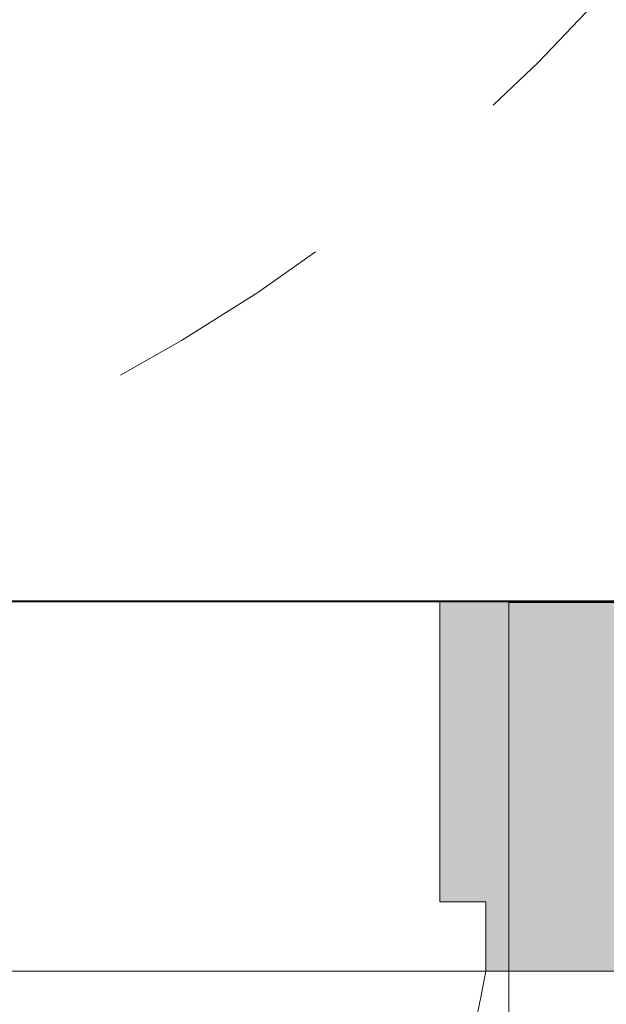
# Model space of a CAD drawing. Header units: metres. Extents: x -0.3 to 27.4, y -15.2 to 9.8.
# Tile 4 of 32: x 12.195 to 12.449, y -14.289 to -13.863. Entities that reach past the tile are written whole.
import ezdxf

# ---------------------------------------------------------------- set-up
doc = ezdxf.new("R2010")
doc.units = ezdxf.units.M
doc.linetypes.add('Projeção', pattern=[0.00396875, 0.00238125, -0.0015875])
for name, color, linetype, lineweight in [('A-ANNO-DIMS', 7, 'Continuous', 9), ('A-ANNO-DIMS-25', 7, 'Continuous', 9), ('A-DETL-GENF', 7, 'Continuous', 5), ('A-DOOR', 7, 'Continuous', 5), ('A-FLOR-OVHD', 7, 'Projeção', 5), ('A-FLOR-PATT', 7, 'Continuous', 5), ('A-WALL-PATT', 7, 'Continuous', 5), ('I-WALL', 7, 'Continuous', 5)]:
    doc.layers.add(name, color=color, linetype=linetype, lineweight=lineweight)
doc.layers.add('A-DETL', color=7, linetype='Continuous', lineweight=5, true_color=0x00a600)
doc.styles.add('Arial_5', font='arial.ttf', dxfattribs={"height": 0.0625})
doc.dimstyles.new('Com_linha__ref__contínua__-_Cor_Vermelha_Arial_2_5mm', dxfattribs={"dimscale": 0.3048, "dimtxt": 0.06376621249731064, "dimasz": 0.1640419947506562, "dimexe": 0.1230314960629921, "dimexo": 0.1230314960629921, "dimgap": 0.01230314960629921, "dimtad": 1, "dimdec": 1, "dimlfac": 100, "dimrnd": 0.09999999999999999, "dimdsep": 46, "dimtxsty": 'Arial_5', "dimblk1": 'OBLIQUE', "dimblk2": 'OBLIQUE', "dimsah": 1, "dimcen": 0.09, "dimdle": 0.1230314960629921, "dimazin": 0, "dimtfac": 1, "dimtdec": 4, "dimtix": 1, "dimtmove": 0, "dimatfit": 3, "dimfxl": 1, "dimtvp": 1, "dimtolj": 1, "dimtzin": 0, "dimarcsym": 2})

# ---------------------------------------------------------------- blocks, each defined once
blk = doc.blocks.new('PORTA DE GIRO L_057-ELEV_50')
at = {"layer": 'A-DOOR'}
blk.add_line((0.419999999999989, -0.07999999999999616), (-0.4200000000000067, -0.07999999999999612), dxfattribs=at)
blk = doc.blocks.new('Linha de interrupção - Linha de interrupção-V3-ELEV_5')
at = {"layer": 'A-DETL-GENF'}
for p, q in [((-1.684293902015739, -4.585265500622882e-15), (-2.503193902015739, -4.585265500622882e-15)), ((-0.8637934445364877, -4.585265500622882e-15), (-1.674293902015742, -4.585265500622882e-15))]:
    blk.add_line(p, q, dxfattribs=at)
blk = doc.blocks.new('DIMBLOCK8-ELEV_5')
at = {"layer": 'A-ANNO-DIMS-25', "color": 242, "true_color": 0xbd2b2e, "transparency": 16777216}
for p, q in [((11.78366288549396, -13.71504159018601), (11.75866288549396, -13.69004159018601)), ((11.78366288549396, -13.71504159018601), (11.74616288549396, -13.71504159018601)), ((11.78366288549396, -13.71504159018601), (11.78366288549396, -14.15254159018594)), ((11.78366288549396, -13.71504159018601), (11.80866288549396, -13.74004159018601)), ((11.78366288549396, -13.71504159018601), (12.73923211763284, -13.71504159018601)), ((11.78366288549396, -14.11504159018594), (11.75866288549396, -14.09004159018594)), ((11.78366288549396, -14.11504159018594), (11.78151822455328, -14.11504159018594)), ((11.78366288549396, -14.11504159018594), (11.80866288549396, -14.14004159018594)), ((11.78366288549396, -14.11504159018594), (11.82116288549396, -14.11504159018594))]:
    blk.add_line(p, q, dxfattribs=at)
at = {"layer": 'A-ANNO-DIMS-25', "color": 0, "transparency": 16777216, "insert": (11.69877353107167, -13.96311150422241), "char_height": 0.0625, "width": 0.115367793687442, "attachment_point": 1, "rotation": 90, "line_spacing_factor": 0.9417779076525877, "style": 'Arial_5'}
blk.add_mtext('40', dxfattribs=at)
blk = doc.blocks.new('_Oblique')
at = {"color": 0, "linetype": 'ByBlock', "lineweight": -2}
blk.add_line((-0.5, -0.5), (0.5, 0.5), dxfattribs=at)
blk = doc.blocks.new('DIMBLOCK10-ELEV_5')
at = {"layer": 'A-ANNO-DIMS-25', "color": 242, "true_color": 0xbd2b2e, "transparency": 16777216}
for p, q in [((11.61188612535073, -13.31504159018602), (11.58688612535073, -13.29004159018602)), ((11.61188612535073, -13.31504159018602), (11.57438612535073, -13.31504159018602)), ((11.61188612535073, -13.31504159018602), (11.61188612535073, -14.15254159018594)), ((11.61188612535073, -13.31504159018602), (11.63688612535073, -13.34004159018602)), ((11.61188612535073, -13.31504159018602), (12.56917995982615, -13.31504159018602)), ((11.61188612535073, -14.11504159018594), (11.58688612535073, -14.09004159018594)), ((11.61188612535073, -14.11504159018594), (11.60974146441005, -14.11504159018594)), ((11.61188612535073, -14.11504159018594), (11.63688612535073, -14.14004159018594)), ((11.61188612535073, -14.11504159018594), (11.64938612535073, -14.11504159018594))]:
    blk.add_line(p, q, dxfattribs=at)
at = {"layer": 'A-ANNO-DIMS-25', "color": 0, "transparency": 16777216, "insert": (11.52699677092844, -13.76311150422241), "char_height": 0.0625, "width": 0.115367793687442, "attachment_point": 1, "rotation": 90, "line_spacing_factor": 0.9417779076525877, "style": 'Arial_5'}
blk.add_mtext('80', dxfattribs=at)
blk = doc.blocks.new('DIMBLOCK15-ELEV_5')
at = {"layer": 'A-ANNO-DIMS-25', "color": 242, "true_color": 0xbd2b2e, "transparency": 16777216}
for p, q in [((12.40677995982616, -14.62727680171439), (12.40677995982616, -14.27293396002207)), ((11.50677995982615, -14.62727680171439), (11.50677995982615, -14.39228222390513)), ((11.50677995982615, -14.62727680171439), (11.53177995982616, -14.60227680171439)), ((12.40677995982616, -14.62727680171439), (12.43177995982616, -14.60227680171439)), ((11.50677995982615, -14.62727680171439), (11.48177995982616, -14.65227680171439)), ((11.50677995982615, -14.62727680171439), (12.44427995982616, -14.62727680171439)), ((11.50677995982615, -14.62727680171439), (11.50677995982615, -14.66477680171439)), ((12.40677995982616, -14.62727680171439), (12.38177995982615, -14.65227680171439)), ((12.40677995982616, -14.62727680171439), (12.40677995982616, -14.66477680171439))]:
    blk.add_line(p, q, dxfattribs=at)
at = {"layer": 'A-ANNO-DIMS-25', "color": 0, "transparency": 16777216, "insert": (11.90871004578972, -14.5423874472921), "char_height": 0.0625, "width": 0.115367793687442, "attachment_point": 1, "line_spacing_factor": 0.9417779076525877, "style": 'Arial_5'}
blk.add_mtext('90', dxfattribs=at)
blk = doc.blocks.new('DIMBLOCK16-ELEV_5')
at = {"layer": 'A-ANNO-DIMS-25', "color": 242, "true_color": 0xbd2b2e, "transparency": 16777216}
for p, q in [((11.45677995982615, -15.18777190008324), (11.45677995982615, -14.10129935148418)), ((12.40677995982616, -15.18777190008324), (12.40677995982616, -14.53429670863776)), ((11.45677995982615, -15.18777190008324), (11.48177995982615, -15.16277190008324)), ((12.40677995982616, -15.18777190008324), (12.43177995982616, -15.16277190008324)), ((11.41927995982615, -15.18777190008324), (12.44427995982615, -15.18777190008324)), ((11.45677995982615, -15.18777190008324), (11.43177995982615, -15.21277190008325)), ((11.45677995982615, -15.18777190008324), (11.45677995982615, -15.22527190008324)), ((12.40677995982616, -15.18777190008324), (12.38177995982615, -15.21277190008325)), ((12.40677995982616, -15.18777190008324), (12.40677995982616, -15.22527190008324))]:
    blk.add_line(p, q, dxfattribs=at)
at = {"layer": 'A-ANNO-DIMS-25', "color": 0, "transparency": 16777216, "insert": (11.88371004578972, -15.10288254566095), "char_height": 0.0625, "width": 0.115367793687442, "attachment_point": 1, "line_spacing_factor": 0.9417779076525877, "style": 'Arial_5'}
blk.add_mtext('95', dxfattribs=at)
blk = doc.blocks.new('DIMBLOCK22-ELEV_5')
at = {"layer": 'A-ANNO-DIMS-25', "color": 242, "true_color": 0xbd2b2e, "transparency": 16777216}
for p, q in [((12.75667995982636, -14.62727680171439), (12.75667995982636, -14.15254159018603)), ((12.40677995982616, -14.62727680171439), (12.40677995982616, -14.58977680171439)), ((12.40677995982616, -14.62727680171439), (12.43177995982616, -14.60227680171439)), ((12.75667995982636, -14.62727680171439), (12.78167995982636, -14.60227680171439)), ((12.36927995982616, -14.62727680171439), (12.75667995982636, -14.62727680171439)), ((12.40677995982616, -14.62727680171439), (12.38177995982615, -14.65227680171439)), ((12.40677995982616, -14.62727680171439), (12.40677995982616, -14.62942146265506)), ((12.75667995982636, -14.62727680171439), (12.73167995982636, -14.65227680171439)), ((12.75667995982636, -14.62727680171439), (12.75667995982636, -14.66477680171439))]:
    blk.add_line(p, q, dxfattribs=at)
at = {"layer": 'A-ANNO-DIMS-25', "color": 0, "transparency": 16777216, "insert": (12.53366004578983, -14.5423874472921), "char_height": 0.0625, "width": 0.115367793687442, "attachment_point": 1, "line_spacing_factor": 0.9417779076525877, "style": 'Arial_5'}
blk.add_mtext('35', dxfattribs=at)
blk = doc.blocks.new('DIMBLOCK24-ELEV_5')
at = {"layer": 'A-ANNO-DIMS-25', "color": 242, "true_color": 0xbd2b2e, "transparency": 16777216}
for p, q in [((13.05667995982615, -15.18777190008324), (13.05667995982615, -14.10129935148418)), ((12.40677995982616, -15.18777190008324), (12.40677995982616, -15.14289348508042)), ((12.40677995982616, -15.18777190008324), (12.43177995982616, -15.16277190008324)), ((13.05667995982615, -15.18777190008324), (13.08167995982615, -15.16277190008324)), ((12.36927995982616, -15.18777190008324), (13.09417995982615, -15.18777190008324)), ((12.40677995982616, -15.18777190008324), (12.38177995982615, -15.21277190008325)), ((12.40677995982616, -15.18777190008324), (12.40677995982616, -15.22527190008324)), ((13.05667995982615, -15.18777190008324), (13.03167995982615, -15.21277190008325)), ((13.05667995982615, -15.18777190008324), (13.05667995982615, -15.22527190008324))]:
    blk.add_line(p, q, dxfattribs=at)
at = {"layer": 'A-ANNO-DIMS-25', "color": 0, "transparency": 16777216, "insert": (12.68366004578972, -15.10288254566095), "char_height": 0.0625, "width": 0.115367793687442, "attachment_point": 1, "line_spacing_factor": 0.9417779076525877, "style": 'Arial_5'}
blk.add_mtext('65', dxfattribs=at)

msp = doc.modelspace()

# ---------------------------------------------------------------- hatches: boundary and pattern name
at = {"layer": 'A-DETL-GENF', "true_color": 0xffffff}
h = msp.add_hatch(color=7, dxfattribs=at)
h.paths.add_polyline_path([(11.53787995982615, -15.12917371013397), (11.57787995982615, -15.12917371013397), (11.57787995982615, -14.24472028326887), (11.53787995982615, -14.24472028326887), (11.53787995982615, -15.08917371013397)])
h.paths.add_polyline_path([(12.39677995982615, -14.27504159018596), (12.40677995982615, -14.27504159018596), (12.40677995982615, -14.11504159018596), (12.37677995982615, -14.11504159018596), (12.37677995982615, -14.24504159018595), (12.39677995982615, -14.24504159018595)])
h.paths.add_polyline_path([(11.50677995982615, -14.27504159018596), (11.51677995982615, -14.27504159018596), (11.51677995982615, -14.2357804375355), (11.53677995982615, -14.2357804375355), (11.53677995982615, -14.11504159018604), (11.50677995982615, -14.11504159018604), (11.50677995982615, -14.2357804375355)])
at = {"layer": 'A-FLOR-PATT', "true_color": 0x787878}
h = msp.add_hatch(dxfattribs=at)
h.set_pattern_fill('FP_2', color=8, style=0, pattern_type=2)
h.set_pattern_definition([(270, (12.05636809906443, -12.915), (0.6, 3.673940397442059e-17), []), (0, (12.05636809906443, -12.915), (0, 0.6), [])])
h.paths.add_polyline_path([(11.45677995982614, -14.11504159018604), (12.60667995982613, -14.11504159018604), (12.60667995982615, -13.31504159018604), (13.05667995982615, -13.31504159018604), (13.05667995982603, -13.05354159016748), (13.04820720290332, -13.05309755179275), (13.04619750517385, -13.05226510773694), (13.04546190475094, -13.05099101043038), (13.04536506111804, -13.05025541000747), (13.04367995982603, -13.0328602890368), (13.04187995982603, -13.0310602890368), (13.04187995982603, -13.03004159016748), (13.02467995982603, -13.03004159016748), (13.00759790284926, -13.02779269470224), (12.99167995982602, -13.02119926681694), (12.97801091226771, -13.01071063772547), (12.96752228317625, -12.99704159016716), (12.96091805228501, -12.98104159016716), (12.95867995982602, -12.96404159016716), (12.95867995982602, -12.89921974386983), (12.9446919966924, -12.89921974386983), (12.93674031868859, -12.89837374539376), (12.92914464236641, -12.89587362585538), (12.92224503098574, -12.89183131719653), (12.91635038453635, -12.88642779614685), (12.91172461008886, -12.87990498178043), (12.90913241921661, -12.87422538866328), (12.90751063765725, -12.86819653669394), (12.90539652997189, -12.8526671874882), (12.85667995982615, -12.8526671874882), (12.85667995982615, -12.84177918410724), (12.84416031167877, -12.84565409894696), (12.75574427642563, -12.87746639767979), (12.72362778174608, -12.88774352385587), (12.6871214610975, -12.89547069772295), (12.64984256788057, -12.89711532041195), (12.62186366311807, -12.89452592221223), (12.59462493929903, -12.88905754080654), (12.56812639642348, -12.88071017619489), (12.54236803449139, -12.86948382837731), (12.52042251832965, -12.85693669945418), (12.50016038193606, -12.84230401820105), (12.4815816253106, -12.8255857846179), (12.46468624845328, -12.80678199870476), (12.446943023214, -12.77891334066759), (12.43575861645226, -12.74782647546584), (12.43167995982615, -12.71504159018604), (12.43575861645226, -12.68225670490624), (12.446943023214, -12.65116983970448), (12.46468624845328, -12.62330118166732), (12.4815816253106, -12.60449739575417), (12.50016038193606, -12.58777916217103), (12.52042251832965, -12.5731464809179), (12.54236803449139, -12.56059935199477), (12.56812639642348, -12.54937300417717), (12.59462493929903, -12.54102563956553), (12.62186366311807, -12.53555725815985), (12.64984256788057, -12.53296785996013), (12.6871214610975, -12.53461248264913), (12.72362778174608, -12.54233965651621), (12.75574427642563, -12.55261678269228), (12.84415755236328, -12.58442816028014), (12.85667995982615, -12.58830397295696), (12.85667995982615, -12.57596588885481), (12.90559394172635, -12.57596588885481), (12.90751063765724, -12.56188664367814), (12.90913241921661, -12.5558577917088), (12.91172461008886, -12.55017819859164), (12.91635038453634, -12.54365538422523), (12.92224503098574, -12.53825186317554), (12.9291446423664, -12.53420955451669), (12.93674031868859, -12.53170943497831), (12.9446919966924, -12.53086343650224), (12.95867995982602, -12.53086343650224), (12.95867995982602, -12.36204159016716), (12.96092885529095, -12.3449595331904), (12.96752228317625, -12.32904159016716), (12.97801091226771, -12.31537254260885), (12.99167995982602, -12.30488391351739), (13.00767995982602, -12.29827968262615), (13.02467995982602, -12.29604159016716), (13.04187995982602, -12.29604159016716), (13.04187995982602, -12.29502289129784), (13.043680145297, -12.29322097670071), (13.0450125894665, -12.27653625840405), (13.04468096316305, -12.27533460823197), (13.04461731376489, -12.26604159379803), (13.04370417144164, -12.26604159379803), (13.04220992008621, -12.26501378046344), (13.04184434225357, -12.26404153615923), (13.04168095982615, -12.25538195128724), (13.04168095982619, -12.25139158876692), (12.98355499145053, -12.25117521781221), (12.97366970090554, -12.24953171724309), (12.96582143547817, -12.24756426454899), (12.95884470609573, -12.24348519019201), (12.9550308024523, -12.24111928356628), (12.94753885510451, -12.24066302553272), (12.94295356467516, -12.23850723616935), (12.94002537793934, -12.23607768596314), (12.9378235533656, -12.23320821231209), (12.93622514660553, -12.22934931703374), (12.93567995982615, -12.22520821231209), (12.93575922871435, -12.21225062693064), (12.93570473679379, -12.18579381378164), (12.93567995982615, -12.15676950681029), (12.93567995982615, -11.90938851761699), (12.89526080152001, -11.90903450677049), (12.89148488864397, -11.91483308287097), (12.88660564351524, -11.91961244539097), (12.8808626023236, -11.9231379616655), (12.87453770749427, -11.92523655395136), (12.86794146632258, -11.92580519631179), (12.85979441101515, -11.92542998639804), (12.85270515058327, -11.92418165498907), (12.84611238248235, -11.92116263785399), (12.84039924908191, -11.91654838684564), (12.83589777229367, -11.91060706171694), (12.83286955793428, -11.90368394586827), (12.83149059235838, -11.89618138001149), (12.83184101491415, -11.88853537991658), (12.83390046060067, -11.88119029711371), (12.83754924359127, -11.87457299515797), (12.84168645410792, -11.87004159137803), (12.25652671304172, -11.87002616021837), (12.24567944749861, -11.86870184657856), (12.2366833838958, -11.86577277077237), (12.22839911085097, -11.8612000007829), (12.22119731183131, -11.8552376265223), (12.21510990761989, -11.84782010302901), (12.21029447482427, -11.83853314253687), (12.20764412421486, -11.82979610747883), (12.20668338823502, -11.81870666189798), (12.20668338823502, -11.53004159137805), (12.20802313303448, -11.51903765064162), (12.21048941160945, -11.51090741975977), (12.21515848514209, -11.50220388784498), (12.22218079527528, -11.4939864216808), (12.22978236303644, -11.48799908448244), (12.23819183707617, -11.48365267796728), (12.24692887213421, -11.48100232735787), (12.25668338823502, -11.48004159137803), (12.34170574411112, -11.48004159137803), (12.34170574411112, -11.46699756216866), (12.33628985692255, -11.46699756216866), (12.33628985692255, -11.4039054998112), (12.33443338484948, -11.4039054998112), (12.33443338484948, -11.39504159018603), (12.24617775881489, -11.39504159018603), (12.24574043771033, -11.40347236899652), (12.24491326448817, -11.40538971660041), (12.24436603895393, -11.40584094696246), (12.24303532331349, -11.40630282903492), (12.22578692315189, -11.40800209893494), (12.22546257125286, -11.40984159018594), (12.22268787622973, -11.40984159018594), (12.22272152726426, -11.47702902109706), (12.22204236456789, -11.48148802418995), (12.22057310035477, -11.4850278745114), (12.21802778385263, -11.48834022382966), (12.2147105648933, -11.49088115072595), (12.21048941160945, -11.49252379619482), (12.20673232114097, -11.49302046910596), (12.20258022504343, -11.49247306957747), (12.1987200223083, -11.49087260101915), (12.19540682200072, -11.48832813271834), (12.19286549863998, -11.48501306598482), (12.19120163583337, -11.48064381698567), (12.19072376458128, -11.47701192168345), (12.19068787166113, -11.40984159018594), (12.18789734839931, -11.40984159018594), (12.18737149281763, -11.40798268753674), (12.17033666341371, -11.40634167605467), (12.16845774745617, -11.40543057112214), (12.16803114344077, -11.40486393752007), (12.1676285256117, -11.40351410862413), (12.16717995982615, -11.39504159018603), (11.45677995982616, -11.39504159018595), (11.45677995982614, -13.69341880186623)])
h.paths.add_polyline_path([(11.59066497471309, -13.71156976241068), (11.58688695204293, -13.71107237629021), (11.58336639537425, -13.70961411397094), (11.58034322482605, -13.70729435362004), (11.57802346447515, -13.70427118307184), (11.57656520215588, -13.70075062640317), (11.57606781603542, -13.696972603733), (11.57606781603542, -13.66616171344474), (11.54993041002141, -13.67493643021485), (11.54993041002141, -13.34523218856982), (11.52686748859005, -13.31719080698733), (11.52056116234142, -13.29234970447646), (11.53152417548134, -13.24359266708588), (11.54225860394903, -13.23845344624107), (11.5486190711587, -13.24763276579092), (11.55825928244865, -13.16522114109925), (11.57606781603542, -13.16522114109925), (11.57606781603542, -13.13358230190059), (11.57656520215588, -13.12980427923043), (11.57823821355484, -13.12600385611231), (11.58034322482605, -13.12326055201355), (11.58336639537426, -13.12094079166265), (11.58688695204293, -13.11948252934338), (11.59066497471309, -13.11898514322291), (11.59525156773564, -13.11981745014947), (11.59796355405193, -13.12094079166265), (11.60098672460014, -13.12326055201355), (11.60330648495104, -13.12628372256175), (11.60476474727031, -13.12980427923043), (11.60526213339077, -13.13358230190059), (11.60526213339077, -13.33292785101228), (11.62207815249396, -13.34936286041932), (11.62457273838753, -13.34792153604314), (11.62457273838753, -12.97911066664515), (11.59515702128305, -12.97911066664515), (11.59882712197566, -13.06174039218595), (11.59862624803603, -13.06411409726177), (11.5973686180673, -13.06760021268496), (11.59515702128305, -13.07072183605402), (11.59241937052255, -13.07303229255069), (11.5890650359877, -13.07460806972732), (11.58541715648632, -13.07526198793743), (11.58172432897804, -13.07494948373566), (11.57823821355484, -13.07369185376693), (11.57519638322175, -13.07157480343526), (11.57280613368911, -13.06874260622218), (11.57123035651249, -13.06538827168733), (11.5705150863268, -13.06042126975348), (11.56673335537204, -12.97911066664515), (11.56396919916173, -12.97911066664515), (11.56551443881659, -12.94527702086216), (11.63452489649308, -12.94875998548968), (11.62446607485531, -12.7489410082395), (11.61643730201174, -12.7370063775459), (11.6171497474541, -12.64252869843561), (11.67880009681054, -12.64500227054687), (11.68950329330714, -12.63846385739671), (11.68491219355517, -12.58957020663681), (11.700795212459, -12.5328701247), (11.7138142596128, -12.52033048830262), (11.72483962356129, -12.51992629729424), (11.74245241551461, -12.53334016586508), (11.75758118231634, -12.55260092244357), (11.7745791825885, -12.60856705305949), (11.77169107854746, -12.66775785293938), (11.795710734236, -12.72428619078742), (11.80356460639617, -12.78097687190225), (11.79206908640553, -12.84335808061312), (11.79351188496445, -12.84720890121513), (11.79351188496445, -12.91601770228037), (11.78854845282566, -12.97362192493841), (11.82521245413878, -13.05820124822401), (11.8769355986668, -13.0584933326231), (11.88535742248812, -13.00891251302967), (11.89021087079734, -12.95980804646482), (11.90017933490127, -12.92636046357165), (11.90364546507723, -12.92445749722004), (11.90784131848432, -12.80892639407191), (11.91384410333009, -12.74859715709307), (11.91865249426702, -12.73575204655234), (11.91490286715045, -12.68627844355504), (11.91535638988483, -12.65457006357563), (11.91892554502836, -12.64699174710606), (11.94103525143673, -12.64564120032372), (11.93947774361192, -12.64268329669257), (11.94025229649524, -12.61466821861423), (11.95761111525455, -12.56059327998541), (11.97286159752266, -12.53904624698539), (11.9874750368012, -12.53522033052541), (12.00980901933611, -12.54802075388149), (12.02620580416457, -12.57705243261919), (12.03214144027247, -12.62346626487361), (12.03071944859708, -12.64016294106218), (12.0814411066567, -12.63706466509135), (12.07854329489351, -12.68142820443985), (12.08066075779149, -12.74467890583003), (12.07904909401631, -12.7454725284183), (12.06879475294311, -12.94917550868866), (12.10960440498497, -12.94917550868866), (12.10960440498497, -12.94561205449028), (12.11008813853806, -12.941937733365), (12.11150637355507, -12.9385138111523), (12.11376245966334, -12.93557362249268), (12.11670264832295, -12.93331753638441), (12.12012657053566, -12.9318993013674), (12.12380089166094, -12.93141556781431), (12.12747521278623, -12.9318993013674), (12.13089913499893, -12.93331753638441), (12.13383932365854, -12.93557362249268), (12.13609540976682, -12.9385138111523), (12.13751364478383, -12.941937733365), (12.13799737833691, -12.94561205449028), (12.13799737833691, -12.94917550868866), (12.14510082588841, -12.94917550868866), (12.14488810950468, -12.97911066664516), (12.13751364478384, -13.06589360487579), (12.13609540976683, -13.06931752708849), (12.13383932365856, -13.07225771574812), (12.13089913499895, -13.0745138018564), (12.12747521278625, -13.07593203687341), (12.12380089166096, -13.0764157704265), (12.12012657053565, -13.07593203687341), (12.11670264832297, -13.07451380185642), (12.11376245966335, -13.07225771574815), (12.11150637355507, -13.06931752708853), (12.11008813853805, -13.06589360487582), (12.10960440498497, -13.0622192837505), (12.10960440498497, -12.97911066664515), (12.07876782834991, -12.97911066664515), (12.07876782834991, -13.32970545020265), (12.10797076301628, -13.34171854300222), (12.10797076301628, -13.130518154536), (12.10846814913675, -13.12674013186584), (12.10992641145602, -13.12321957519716), (12.11224617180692, -13.12019640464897), (12.11526934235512, -13.11787664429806), (12.1187898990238, -13.1164183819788), (12.12256792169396, -13.11592099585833), (12.12634594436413, -13.1164183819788), (12.1298665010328, -13.11787664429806), (12.13288967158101, -13.12019640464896), (12.13520943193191, -13.12321957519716), (12.13666769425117, -13.12674013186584), (12.13716508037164, -13.130518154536), (12.13716508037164, -13.16440122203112), (12.16269284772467, -13.16440122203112), (12.17817020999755, -13.21672009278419), (12.18652785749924, -13.23455379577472), (12.19553515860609, -13.25079227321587), (12.20474893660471, -13.2510445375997), (12.21117267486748, -13.29681819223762), (12.19342979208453, -13.33291141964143), (12.19620631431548, -13.3475482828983), (12.18229247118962, -13.42975239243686), (12.17040870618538, -13.44611638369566), (12.16789126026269, -13.44718913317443), (12.16789126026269, -13.67778914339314), (12.13716508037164, -13.66614432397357), (12.13716508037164, -13.69390845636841), (12.13666769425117, -13.69768647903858), (12.13520943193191, -13.70120703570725), (12.13288967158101, -13.70423020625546), (12.1298665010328, -13.70654996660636), (12.12634594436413, -13.70800822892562), (12.12256792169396, -13.70850561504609), (12.1187898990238, -13.70800822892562), (12.11526934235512, -13.70654996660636), (12.11224617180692, -13.70423020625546), (12.10992641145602, -13.70120703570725), (12.10846814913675, -13.69768647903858), (12.10797076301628, -13.69341880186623), (12.10797076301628, -13.44081794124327), (12.07454202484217, -13.42944788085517), (12.0808844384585, -13.49961535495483), (12.0808844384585, -13.60879296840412), (12.05283299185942, -13.60879296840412), (12.05283299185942, -13.49961535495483), (12.05668013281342, -13.45583673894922), (11.9972147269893, -13.47327882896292), (11.92400698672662, -13.48611204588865), (11.84955465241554, -13.49022373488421), (11.74501031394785, -13.47890839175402), (11.67446823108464, -13.4542362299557), (11.65055249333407, -13.45883112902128), (11.65055249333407, -13.49961535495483), (11.6562925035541, -13.49961535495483), (11.6562925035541, -13.60879296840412), (11.62824105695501, -13.60879296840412), (11.62824105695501, -13.49961535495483), (11.63597047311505, -13.46163275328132), (11.62707214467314, -13.46334237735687), (11.60526213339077, -13.45654752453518), (11.60526213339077, -13.696972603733), (11.60476474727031, -13.70075062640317), (11.60330648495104, -13.70427118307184), (11.60098672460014, -13.70729435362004), (11.59796355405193, -13.70961411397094), (11.59444299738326, -13.71107237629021)])
h.paths.add_polyline_path([(13.05317995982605, -13.16004159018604), (13.05317995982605, -13.15654159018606), (13.04397995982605, -13.15654159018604), (13.04397995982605, -13.14604159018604), (13.03863715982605, -13.14604159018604), (13.03863715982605, -13.15204157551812), (13.02912995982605, -13.15275960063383), (13.01962275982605, -13.15204157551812), (13.01962275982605, -13.14604159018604), (13.00717995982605, -13.14604159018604), (13.00717995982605, -13.14254159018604), (13.00962995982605, -13.14254159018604), (13.00962995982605, -13.14054159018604), (13.01007995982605, -13.13957656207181), (13.01007995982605, -13.13091362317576), (12.36753061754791, -13.13091362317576), (12.36375590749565, -13.13045531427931), (12.36017754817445, -13.12909824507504), (12.35702793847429, -13.1269242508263), (12.3544901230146, -13.12405967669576), (12.35271159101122, -13.12067100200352), (12.35179570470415, -13.11695516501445), (12.35179569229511, -13.11312811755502), (12.35271159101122, -13.10941220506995), (12.3544901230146, -13.10602352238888), (12.35702793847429, -13.1031589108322), (12.36017754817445, -13.10098492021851), (12.36375590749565, -13.0996278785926), (12.3675550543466, -13.09916659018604), (13.01007995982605, -13.09916659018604), (13.01007995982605, -13.09068425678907), (13.00962995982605, -13.09004159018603), (13.00962995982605, -13.08754159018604), (13.00717995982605, -13.08754159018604), (13.00717995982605, -13.08404159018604), (13.02094667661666, -13.08399664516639), (13.01962275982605, -13.08374157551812), (13.01984991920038, -13.07704157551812), (13.02094667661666, -13.07704157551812), (13.02179361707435, -13.07476223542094), (13.02288162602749, -13.07414736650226), (13.02412995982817, -13.07404460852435), (13.02412995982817, -13.07284159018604), (13.02562995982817, -13.07134159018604), (13.03262995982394, -13.07134159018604), (13.03412995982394, -13.07284159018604), (13.03412995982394, -13.07408829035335), (13.03537829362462, -13.07414736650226), (13.03656167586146, -13.07487407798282), (13.03687453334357, -13.07524096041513), (13.03738704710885, -13.07704157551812), (13.03863715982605, -13.07704157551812), (13.03863715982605, -13.08374157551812), (13.03863715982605, -13.08403018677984), (13.04398462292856, -13.08403018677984), (13.04398462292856, -13.07354159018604), (13.05317995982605, -13.07354159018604), (13.05317995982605, -13.07004159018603), (13.05662323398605, -13.07004159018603), (13.05662323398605, -13.16004159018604)])
h.paths.add_polyline_path([(13.04187995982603, -12.99804159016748), (13.04187995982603, -12.99702116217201), (13.043680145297, -12.99522097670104), (13.04573990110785, -12.97634232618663), (13.04672811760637, -12.97535410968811), (13.04807804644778, -12.97499239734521), (13.05667995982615, -12.97454159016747), (13.05667995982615, -12.35154159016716), (13.04672811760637, -12.35072907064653), (13.04573990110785, -12.34974085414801), (13.04537818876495, -12.34839092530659), (13.043680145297, -12.3308622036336), (13.04187995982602, -12.32906201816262), (13.04187995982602, -12.32804159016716), (13.02467995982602, -12.32804159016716), (13.01588011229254, -12.32920011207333), (13.00767995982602, -12.33259672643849), (13.00063832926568, -12.33799995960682), (12.99523509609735, -12.34504159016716), (12.9918384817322, -12.35324174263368), (12.99067995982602, -12.36204159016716), (12.99067995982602, -12.53086343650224), (13.02744455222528, -12.53086343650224), (13.03468770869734, -12.5318170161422), (13.04143725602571, -12.53461277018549), (13.04723322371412, -12.53906017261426), (13.0516806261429, -12.54485614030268), (13.05447638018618, -12.55160568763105), (13.05542995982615, -12.55884884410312), (13.05542995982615, -12.87123433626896), (13.05447638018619, -12.87847749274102), (13.0516806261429, -12.88522704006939), (13.04723322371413, -12.89102300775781), (13.04143725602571, -12.89547041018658), (13.03468770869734, -12.89826616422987), (13.02744455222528, -12.89921974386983), (12.99067995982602, -12.89921974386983), (12.99067995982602, -12.96404159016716), (12.9918384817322, -12.97284143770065), (12.99529806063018, -12.98112364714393), (13.00063832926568, -12.98808322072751), (13.00767995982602, -12.99348645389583), (13.01588011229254, -12.99688306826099), (13.02467995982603, -12.99804159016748), (13.04085953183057, -12.99804159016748)])
h.paths.add_polyline_path([(13.05667995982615, -12.21129966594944), (13.05667979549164, -11.9350398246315), (13.03527263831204, -11.9335428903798), (13.03343198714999, -11.93294482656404), (13.0320875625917, -11.9315526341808), (13.03155410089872, -11.92969223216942), (13.03095416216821, -11.91506564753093), (13.03022839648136, -11.91380858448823), (13.02895280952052, -11.91303071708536), (13.02827964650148, -11.91289986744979), (13.00442161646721, -11.91110673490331), (13.00199184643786, -11.90979151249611), (12.98960380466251, -11.90979151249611), (12.98933621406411, -11.92703971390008), (12.98901838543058, -11.92745393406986), (12.98760418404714, -11.92803974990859), (12.97960544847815, -11.92777196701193), (12.97860541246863, -11.92603970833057), (12.97860541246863, -11.90976447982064), (12.96767995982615, -11.90979151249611), (12.96767876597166, -12.20923704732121), (13.04170732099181, -12.20920821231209), (13.04222354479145, -12.20729338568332), (13.0436541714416, -12.20640353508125), (13.04463096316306, -12.20640353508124), (13.04490738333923, -12.19432851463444), (13.04494782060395, -12.19367339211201), (13.0466160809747, -12.19234420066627), (13.04797421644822, -12.19172819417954), (13.05662995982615, -12.19172819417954), (13.05662995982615, -12.21129966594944)])
h.paths.add_polyline_path([(12.89630290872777, -11.88103763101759), (12.93567995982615, -11.8806932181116), (12.93567995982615, -11.59108321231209), (12.93658273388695, -11.57987747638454), (12.93839572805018, -11.57103192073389), (12.94060020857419, -11.56379602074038), (12.94517629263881, -11.55295575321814), (12.95389532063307, -11.53991611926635), (12.96098913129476, -11.53208322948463), (12.97217077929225, -11.52296899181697), (12.97989585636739, -11.51882549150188), (12.99262560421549, -11.51328670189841), (12.99786596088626, -11.51184136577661), (13.0055518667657, -11.51022490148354), (13.01755496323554, -11.50920819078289), (13.04174005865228, -11.50920819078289), (13.04206849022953, -11.50799557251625), (13.04184025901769, -11.50782829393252), (13.04222354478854, -11.50690296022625), (13.0436541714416, -11.50631037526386), (13.04463096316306, -11.50631037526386), (13.04463096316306, -11.49497828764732), (13.04619061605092, -11.49237382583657), (13.04797421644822, -11.49163503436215), (13.05662995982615, -11.49163503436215), (13.05662995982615, -11.55859507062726), (13.04797421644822, -11.55859507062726), (13.04549463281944, -11.55733690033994), (13.04463096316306, -11.55484474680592), (13.0445394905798, -11.54391972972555), (13.0436541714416, -11.54391972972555), (13.04207110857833, -11.54295913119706), (13.0420712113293, -11.54223258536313), (13.04163095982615, -11.54120819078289), (13.01707300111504, -11.5412762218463), (13.00367801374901, -11.5433122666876), (12.99444192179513, -11.54686022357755), (12.98716484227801, -11.55209807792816), (12.98224875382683, -11.55621018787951), (12.97451814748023, -11.56592346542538), (12.96982314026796, -11.57734789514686), (12.96767995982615, -11.59108321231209), (12.96767995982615, -11.76824989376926), (12.99134957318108, -11.76816392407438), (12.993961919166, -11.76854213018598), (12.99678157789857, -11.76982416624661), (12.99941980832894, -11.77192534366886), (13.00179084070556, -11.77477735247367), (13.00381759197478, -11.77828747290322), (13.00550998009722, -11.78234158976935), (13.0100838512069, -11.78234158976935), (13.01025753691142, -11.77544957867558), (13.01090688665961, -11.77511726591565), (13.01244738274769, -11.77507820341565), (13.01244757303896, -11.77018485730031), (13.01272203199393, -11.7695222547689), (13.01344196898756, -11.76922404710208), (13.02350314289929, -11.76922404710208), (13.02448222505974, -11.77020312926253), (13.02471660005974, -11.77507820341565), (13.02599916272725, -11.77507820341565), (13.02690355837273, -11.77609391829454), (13.02690355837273, -11.77963339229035), (13.05667963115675, -11.77963339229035), (13.05667995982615, -11.39504159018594), (12.77892653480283, -11.39504159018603), (12.77871312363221, -11.4039054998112), (12.77707006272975, -11.40390549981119), (12.77707006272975, -11.46699756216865), (12.77165417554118, -11.46699756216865), (12.77165417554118, -11.48004159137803), (12.85699777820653, -11.48007255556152), (12.867687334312, -11.48138133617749), (12.87668339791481, -11.48431041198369), (12.88496767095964, -11.48888318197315), (12.8921694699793, -11.49484555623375), (12.89825687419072, -11.50226307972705), (12.90307230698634, -11.51155004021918), (12.90572265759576, -11.52028707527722), (12.9066833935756, -11.53004159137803), (12.9066833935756, -11.82004159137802), (12.90534364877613, -11.83104553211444), (12.90287737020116, -11.83917576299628), (12.89820829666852, -11.84787929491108), (12.89187942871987, -11.85552766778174), (12.88374817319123, -11.86199656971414), (12.87952641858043, -11.86449724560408), (12.88342458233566, -11.86623556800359), (12.88850596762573, -11.86990977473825), (12.89298732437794, -11.87501030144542), (12.89582708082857, -11.88017263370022)])
h.paths.add_polyline_path([(12.96767995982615, -11.88041332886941), (12.97861598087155, -11.88017263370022), (12.97867357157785, -11.86352207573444), (12.98008781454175, -11.86210789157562), (12.9806054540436, -11.8620397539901), (12.98760418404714, -11.86203989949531), (12.98933621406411, -11.86303993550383), (12.98960414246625, -11.86403994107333), (12.98960380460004, -11.88029114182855), (13.00275438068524, -11.88004189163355), (13.0044216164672, -11.8789729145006), (13.00540076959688, -11.87877962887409), (13.02471660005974, -11.87717978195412), (13.02471660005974, -11.81997170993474), (13.02369845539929, -11.82098985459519), (13.01367634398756, -11.82095079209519), (13.01265819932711, -11.81993264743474), (13.01265819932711, -11.81505757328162), (13.01114126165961, -11.81505757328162), (13.01023686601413, -11.81404185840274), (13.0100838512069, -11.80774158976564), (13.0054341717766, -11.80793466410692), (13.00393165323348, -11.81176139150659), (13.00194584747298, -11.81524535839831), (12.99961612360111, -11.81808197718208), (12.99701705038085, -11.82018045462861), (12.994231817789, -11.82147362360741), (12.99105250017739, -11.82192173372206), (12.96767995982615, -11.82208479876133), (12.96767995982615, -11.88029114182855)])
h.paths.add_polyline_path([(13.03907306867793, -11.85627100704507), (13.05667979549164, -11.8550398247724), (13.05667963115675, -11.81044978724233), (13.03907306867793, -11.81044978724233), (13.03907306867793, -11.8550398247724)])
h.paths.add_polyline_path([(12.55667995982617, -11.84504159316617), (12.59088390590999, -11.84504159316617), (12.5947661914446, -11.84453048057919), (12.59838390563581, -11.8430319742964), (12.60149050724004, -11.84064819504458), (12.60387428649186, -11.83754159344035), (12.60537279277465, -11.83392387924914), (12.60588390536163, -11.83004159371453), (12.60537279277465, -11.82615930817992), (12.60387428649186, -11.82254159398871), (12.60149050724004, -11.81943499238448), (12.59838390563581, -11.81705121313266), (12.5947661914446, -11.81555270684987), (12.59088390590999, -11.81504159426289), (12.52294670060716, -11.81504159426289), (12.51906441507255, -11.81555270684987), (12.51544670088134, -11.81705121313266), (12.51234009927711, -11.81943499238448), (12.50995632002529, -11.82254159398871), (12.5084578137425, -11.82615930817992), (12.50794670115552, -11.83004159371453), (12.5084578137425, -11.83392387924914), (12.50995632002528, -11.83754159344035), (12.51234009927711, -11.84064819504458), (12.51544670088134, -11.8430319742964), (12.51906441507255, -11.84453048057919), (12.52294670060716, -11.84504159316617), (12.55409176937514, -11.84504159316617)])
h.paths.add_polyline_path([(12.44650978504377, -11.79501547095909), (12.4490979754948, -11.79467472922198), (12.45150978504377, -11.79367572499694), (12.45358085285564, -11.79208653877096), (12.45517003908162, -11.79001547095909), (12.45616904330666, -11.78760366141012), (12.45650978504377, -11.78501547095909), (12.45616904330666, -11.78242728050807), (12.45517003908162, -11.78001547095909), (12.45358085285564, -11.77794440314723), (12.45150978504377, -11.77635521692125), (12.4490979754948, -11.7753562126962), (12.44650978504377, -11.77501547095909), (12.44392159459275, -11.7753562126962), (12.44089890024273, -11.77682396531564), (12.4394387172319, -11.77794440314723), (12.43784953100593, -11.78001547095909), (12.43685052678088, -11.78242728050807), (12.43650978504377, -11.78501547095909), (12.43700379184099, -11.78797367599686), (12.43784953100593, -11.79001547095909), (12.4394387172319, -11.79208653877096), (12.44150978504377, -11.79367572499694), (12.44392159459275, -11.79467472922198)])
h.paths.add_polyline_path([(12.66685013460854, -11.79501547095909), (12.66943832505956, -11.79467472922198), (12.67185013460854, -11.79367572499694), (12.6739212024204, -11.79208653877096), (12.67551038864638, -11.79001547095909), (12.67650939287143, -11.78760366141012), (12.67685013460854, -11.78501547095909), (12.67650939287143, -11.78242728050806), (12.67551038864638, -11.78001547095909), (12.6739212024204, -11.77794440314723), (12.67185013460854, -11.77635521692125), (12.66943832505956, -11.7753562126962), (12.66685013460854, -11.7750154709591), (12.66426194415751, -11.7753562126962), (12.66185013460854, -11.77635521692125), (12.65977906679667, -11.77794440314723), (12.65818988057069, -11.78001547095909), (12.65719087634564, -11.78242728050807), (12.65685013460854, -11.78501547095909), (12.65734414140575, -11.78797367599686), (12.65818988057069, -11.79001547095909), (12.65977906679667, -11.79208653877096), (12.66185013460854, -11.79367572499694), (12.66426194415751, -11.79467472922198)])
h.paths.add_polyline_path([(12.86363407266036, -11.78432396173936), (12.86751635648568, -11.78381284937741), (12.87113406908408, -11.78231434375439), (12.87424066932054, -11.77993056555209), (12.87662444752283, -11.77682396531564), (12.87812295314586, -11.77320625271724), (12.8786340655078, -11.76932396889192), (12.8786340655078, -11.58093416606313), (12.87812295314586, -11.57705188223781), (12.87662444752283, -11.57343416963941), (12.87424066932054, -11.57032756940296), (12.87113406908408, -11.56794379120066), (12.86703615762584, -11.5663820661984), (12.86363407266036, -11.56593417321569), (12.85975178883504, -11.56644528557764), (12.85613407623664, -11.56794379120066), (12.85302747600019, -11.57032756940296), (12.85064369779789, -11.57343416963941), (12.84914519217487, -11.57705188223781), (12.84863407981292, -11.58093416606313), (12.84863407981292, -11.76932396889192), (12.84914519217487, -11.77320625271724), (12.85064369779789, -11.77682396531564), (12.85313812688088, -11.78001547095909), (12.85699777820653, -11.78267210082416), (12.85975178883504, -11.78381284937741)])
h.paths.add_polyline_path([(12.25168340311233, -11.78432396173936), (12.25652671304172, -11.78341477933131), (12.25918339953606, -11.78231434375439), (12.26228999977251, -11.77993056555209), (12.26467377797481, -11.77682396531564), (12.26617228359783, -11.77320625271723), (12.26668339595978, -11.76932396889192), (12.26668339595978, -11.58093416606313), (12.26617228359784, -11.57705188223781), (12.26467377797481, -11.57343416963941), (12.26217934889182, -11.57024266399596), (12.25918339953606, -11.56794379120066), (12.25556568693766, -11.56644528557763), (12.25168340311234, -11.56593417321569), (12.24780111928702, -11.56644528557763), (12.24418340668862, -11.56794379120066), (12.24107680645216, -11.57032756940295), (12.23869302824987, -11.57343416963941), (12.23719452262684, -11.57705188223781), (12.2366834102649, -11.58093416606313), (12.2366834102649, -11.76932396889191), (12.23719452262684, -11.77320625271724), (12.23869302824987, -11.77682396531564), (12.24107680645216, -11.77993056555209), (12.24418340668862, -11.78231434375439), (12.24780111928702, -11.78381284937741)])
h.paths.add_polyline_path([(12.55667995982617, -11.68501547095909), (12.55926815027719, -11.68467472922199), (12.56167995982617, -11.68367572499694), (12.56375102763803, -11.68208653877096), (12.56534021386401, -11.68001547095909), (12.56633921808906, -11.67760366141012), (12.56667995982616, -11.67501547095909), (12.56633921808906, -11.67242728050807), (12.56534021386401, -11.67001547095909), (12.56375102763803, -11.66794440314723), (12.56167995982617, -11.66635521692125), (12.55926815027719, -11.6653562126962), (12.55648048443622, -11.66504173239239), (12.55409176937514, -11.6653562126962), (12.55167995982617, -11.66635521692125), (12.5496088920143, -11.66794440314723), (12.54801970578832, -11.67001547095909), (12.54702070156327, -11.67242728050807), (12.54667995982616, -11.67501547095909), (12.54702070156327, -11.67760366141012), (12.54801970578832, -11.68001547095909), (12.5496088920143, -11.68208653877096), (12.55167995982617, -11.68367572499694), (12.55409176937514, -11.68467472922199)])
h.paths.add_polyline_path([(12.66685013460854, -11.68501547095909), (12.66943832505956, -11.68467472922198), (12.67185013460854, -11.68367572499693), (12.6739212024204, -11.68208653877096), (12.67551038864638, -11.68001547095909), (12.67650939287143, -11.67760366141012), (12.67685013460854, -11.67501547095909), (12.67650939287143, -11.67242728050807), (12.67551038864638, -11.67001547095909), (12.6739212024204, -11.66794440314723), (12.67185013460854, -11.66635521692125), (12.66943832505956, -11.6653562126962), (12.66665065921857, -11.66504173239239), (12.66426194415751, -11.6653562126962), (12.66185013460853, -11.66635521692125), (12.65977906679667, -11.66794440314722), (12.65818988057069, -11.67001547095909), (12.65719087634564, -11.67242728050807), (12.65685013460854, -11.67501547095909), (12.65719087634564, -11.67760366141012), (12.65818988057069, -11.68001547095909), (12.65977906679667, -11.68208653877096), (12.66185013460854, -11.68367572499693), (12.66426194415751, -11.68467472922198)])
h.paths.add_polyline_path([(12.44650978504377, -11.68501547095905), (12.4490979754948, -11.68467472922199), (12.45150978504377, -11.68367572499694), (12.45358085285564, -11.68208653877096), (12.45517003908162, -11.68001547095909), (12.45616904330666, -11.67760366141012), (12.45650978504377, -11.67501547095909), (12.45616904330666, -11.67242728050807), (12.45517003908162, -11.67001547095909), (12.45358085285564, -11.66794440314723), (12.45150978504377, -11.66635521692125), (12.4490979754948, -11.6653562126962), (12.44631030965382, -11.66504173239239), (12.44392159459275, -11.6653562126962), (12.44150978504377, -11.66635521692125), (12.4394387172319, -11.66794440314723), (12.43784953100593, -11.67001547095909), (12.43685052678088, -11.67242728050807), (12.43650978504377, -11.67501547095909), (12.43685052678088, -11.67760366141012), (12.43784953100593, -11.68001547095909), (12.4394387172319, -11.68208653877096), (12.44150978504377, -11.68367572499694), (12.44392159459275, -11.68467472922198)])
h.paths.add_polyline_path([(12.55667995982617, -11.57524266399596), (12.55926815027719, -11.57490192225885), (12.56167995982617, -11.5739029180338), (12.56375102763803, -11.57231373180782), (12.56534021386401, -11.57024266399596), (12.56633921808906, -11.56783085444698), (12.56667995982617, -11.56524266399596), (12.56633921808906, -11.56265447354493), (12.56534021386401, -11.56024266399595), (12.56375102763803, -11.55817159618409), (12.56167995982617, -11.55658240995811), (12.55926815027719, -11.55558340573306), (12.55667995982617, -11.55524266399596), (12.55409176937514, -11.55558340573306), (12.55167995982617, -11.55658240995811), (12.5496088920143, -11.55817159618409), (12.54801970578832, -11.56024266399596), (12.54702070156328, -11.56265447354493), (12.54667995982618, -11.56524266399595), (12.54702070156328, -11.56783085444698), (12.54801970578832, -11.57024266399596), (12.5496088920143, -11.57231373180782), (12.55167995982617, -11.5739029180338), (12.55409176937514, -11.57490192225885)])
h.paths.add_polyline_path([(12.66685013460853, -11.57524266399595), (12.66943832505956, -11.57490192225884), (12.67185013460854, -11.5739029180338), (12.6739212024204, -11.57231373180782), (12.67551038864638, -11.57024266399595), (12.67650939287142, -11.56783085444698), (12.67685013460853, -11.56524266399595), (12.67650939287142, -11.56265447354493), (12.67551038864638, -11.56024266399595), (12.6739212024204, -11.55817159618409), (12.67185013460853, -11.55658240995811), (12.66943832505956, -11.55558340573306), (12.66685013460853, -11.55524266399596), (12.66426194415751, -11.55558340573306), (12.66095932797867, -11.55726594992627), (12.65977906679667, -11.55817159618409), (12.65818988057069, -11.56024266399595), (12.65719087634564, -11.56265447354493), (12.65685013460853, -11.56524266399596), (12.65719087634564, -11.56783085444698), (12.65818988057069, -11.57024266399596), (12.65977906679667, -11.57231373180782), (12.66185013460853, -11.5739029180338), (12.66426194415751, -11.57490192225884)])
h.paths.add_polyline_path([(12.44650978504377, -11.57524266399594), (12.4490979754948, -11.57490192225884), (12.45212066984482, -11.57343416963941), (12.45358085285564, -11.57231373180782), (12.45517003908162, -11.57024266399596), (12.45616904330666, -11.56783085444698), (12.45650978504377, -11.56524266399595), (12.45616904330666, -11.56265447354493), (12.45517003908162, -11.56024266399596), (12.45358085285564, -11.55817159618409), (12.45150978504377, -11.55658240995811), (12.4490979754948, -11.55558340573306), (12.44650978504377, -11.55524266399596), (12.44392159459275, -11.55558340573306), (12.44150978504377, -11.55658240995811), (12.4394387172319, -11.55817159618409), (12.43784953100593, -11.56024266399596), (12.43685052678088, -11.56265447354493), (12.43650978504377, -11.56524266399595), (12.43685052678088, -11.56783085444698), (12.43784953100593, -11.57024266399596), (12.4394387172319, -11.57231373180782), (12.44150978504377, -11.5739029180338), (12.44392159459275, -11.57490192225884)])
h.paths.add_polyline_path([(12.61680935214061, -11.48004159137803), (12.7302665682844, -11.48004159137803), (12.7302665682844, -11.46699756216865), (12.71118338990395, -11.46699756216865), (12.71118338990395, -11.4039054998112), (12.70892652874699, -11.4039054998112), (12.70892652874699, -11.39504159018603), (12.40443339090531, -11.39504159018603), (12.40417240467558, -11.4039054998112), (12.40217652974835, -11.4039054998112), (12.40217652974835, -11.46699756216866), (12.3830933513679, -11.46699756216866), (12.3830933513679, -11.48004159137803), (12.49671513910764, -11.48004159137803)])
at = {"layer": 'A-WALL-PATT', "true_color": 0x808080}
h = msp.add_hatch(color=8, dxfattribs=at)
h.paths.add_polyline_path([(11.50677995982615, -14.27504159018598), (11.50677995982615, -14.11504159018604), (11.45677995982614, -14.11504159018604), (11.45677995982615, -14.27504159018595)])
h.paths.add_polyline_path([(13.21667995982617, -14.27504159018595), (13.21667995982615, -14.11504159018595), (12.40677995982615, -14.11504159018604), (12.40677995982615, -14.27504159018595), (13.05667995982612, -14.27504159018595)])

# ---------------------------------------------------------------- linework, layer by layer
at = {"layer": 'A-DETL', "color": 7}
for p, q in [((12.40677995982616, -14.11504159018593), (12.37677995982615, -14.11504159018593)), ((12.37677995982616, -14.11504159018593), (12.37677995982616, -14.24504159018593)), ((12.40677995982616, -14.27504159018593), (12.40677995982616, -14.11504159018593)), ((12.37677995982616, -14.24504159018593), (12.39677995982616, -14.24504159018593)), ((12.39677995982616, -14.24504159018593), (12.39677995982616, -14.27504159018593)), ((12.39677995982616, -14.27504159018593), (12.40677995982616, -14.27504159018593))]:
    msp.add_line(p, q, dxfattribs=at)
msp.add_arc((11.32776715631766, -14.06975117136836), 1.088546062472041, 283.2833999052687, 349.1294090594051, dxfattribs=at)
at = {"layer": 'A-FLOR-OVHD'}
msp.add_arc((11.85504367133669, -13.31677787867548), 0.7982637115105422, 269.9999999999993, 359.9999999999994, dxfattribs=at)
at = {"layer": 'I-WALL', "lineweight": 50}
msp.add_line((13.05667995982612, -14.11504159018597), (12.40677995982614, -14.11504159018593), dxfattribs=at)

# ---------------------------------------------------------------- block references
at = {"layer": 'A-DETL-GENF'}
msp.add_blockref('Linha de interrupção - Linha de interrupção-V3-ELEV_5', (14.0810738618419, -14.27504159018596), dxfattribs=at)
at = {"layer": 'A-DOOR', "rotation": 180}
msp.add_blockref('PORTA DE GIRO L_057-ELEV_50', (11.95677995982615, -14.19504159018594), dxfattribs=at)

# ---------------------------------------------------------------- dimensions: what is measured, and where the dimension line sits
at = {"layer": 'A-ANNO-DIMS', "color": 242, "true_color": 0xbd2b2e}
for base, p1, p2, override, picture, middle in [((11.61188612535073, -14.11504159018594), (12.60667995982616, -13.31504159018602), (11.64724146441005, -14.11504159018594), {"dimpost": '<>', "dimfxl": 1.249208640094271}, 'DIMBLOCK10-ELEV_5', (11.57622531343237, -13.71504159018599)), ((11.78366288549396, -14.11504159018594), (12.77673211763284, -13.71504159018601), (11.81901822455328, -14.11504159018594), {"dimpost": '<>', "dimfxl": 1.037890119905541}, 'DIMBLOCK8-ELEV_5', (11.7480020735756, -13.91504159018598))]:
    dim = msp.add_linear_dim(base=base, p1=p1, p2=p2, angle=89.99999999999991, dimstyle='Com_linha__ref__contínua__-_Cor_Vermelha_Arial_2_5mm', override=override, dxfattribs=at)
    dim.commit()
    dim.dimension.update_dxf_attribs({"geometry": picture, "text_midpoint": middle})
for base, p1, p2, override, picture, middle in [((12.40677995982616, -15.18777190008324), (11.45677995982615, -14.06379935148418), (12.40677995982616, -14.49679670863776), {"dimpost": '<>', "dimfxl": 1.044024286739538}, 'DIMBLOCK16-ELEV_5', (11.93177995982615, -15.15211108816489)), ((13.05667995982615, -15.18777190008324), (12.40677995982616, -15.10539348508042), (13.05667995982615, -14.06379935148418), {"dimpost": '<>', "dimfxl": 1.227716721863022}, 'DIMBLOCK24-ELEV_5', (12.73172995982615, -15.15211108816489)), ((12.75667995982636, -14.62727680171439), (12.40677995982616, -14.59192146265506), (12.75667995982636, -14.11504159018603), {"dimpost": '<>', "dimfxl": 0.5914764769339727}, 'DIMBLOCK22-ELEV_5', (12.58172995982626, -14.59159467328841)), ((12.40677995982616, -14.62727680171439), (11.50677995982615, -14.35478222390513), (12.40677995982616, -14.23543396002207), {"dimpost": '<>', "dimfxl": 0.9078788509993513}, 'DIMBLOCK15-ELEV_5', (11.95677995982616, -14.59161598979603))]:
    dim = msp.add_linear_dim(base=base, p1=p1, p2=p2, dimstyle='Com_linha__ref__contínua__-_Cor_Vermelha_Arial_2_5mm', override=override, dxfattribs=at)
    dim.commit()
    dim.dimension.update_dxf_attribs({"geometry": picture, "text_midpoint": middle})

doc.saveas('drawing.dxf')
